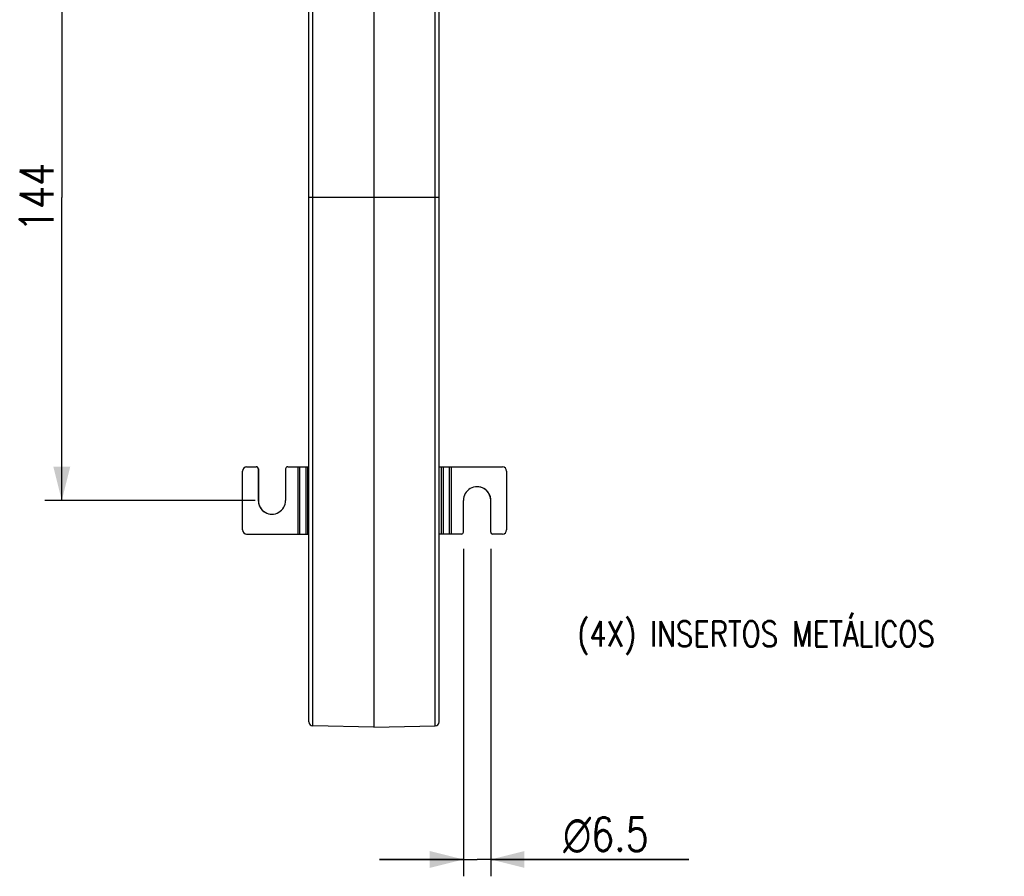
# Model space of a CAD drawing. Header units: millimetres. Extents: x 0 to 210, y 0 to 297.
# Tile 3 of 9: x 53 to 112, y 69 to 120. Entities that reach past the tile are written whole.
import ezdxf

# ---------------------------------------------------------------- set-up
doc = ezdxf.new("R2010")
doc.units = ezdxf.units.MM
doc.header["$LTSCALE"] = 19.36
doc.layers.get('0').update_dxf_attribs({"linetype": 'CONTINUOUS'})
doc.styles.get("Standard").update_dxf_attribs({"font": 'SIMPLEX.SHX', "width": 0.8})
doc.styles.add('TEXTSTYLE_1', font='gdt', dxfattribs={"width": 0.8})
doc.dimstyles.new('DIMSTYLE_1', dxfattribs={"dimtxt": 2, "dimasz": 2, "dimexe": 1, "dimexo": 1, "dimgap": 0.5, "dimtad": 1, "dimlfac": 4, "dimdsep": 46, "dimtxsty": 'Standard', "dimblk": '_FILLED', "dimblk1": '_FILLED', "dimblk2": '_FILLED', "dimcen": 0.09, "dimazin": 2, "dimtp": 0.01, "dimtm": 0.01, "dimtfac": 1, "dimtofl": 0, "dimtmove": 0, "dimatfit": 3, "dimldrblk": '_FILLED', "dimfxl": 0, "dimtolj": 1, "dimarcsym": 0})

# ---------------------------------------------------------------- blocks, each defined once
blk = doc.blocks.new('_FILLED')
at = {"color": 0, "linetype": 'ByBlock'}
blk.add_solid([(0, 0), (-1, 0.25), (-1, -0.25)], dxfattribs=at)
blk = doc.blocks.new('*D1')
at = {"color": 8}
for p, q in [((66.967, 127.287), (54.54, 127.287)), ((55.54, 127.287), (55.54, 109.287)), ((55.54, 91.287), (55.54, 109.287)), ((67.029, 91.287), (54.54, 91.287))]:
    blk.add_line(p, q, dxfattribs=at)
at = {"color": 8, "xscale": 2, "yscale": 2, "zscale": 2}
for p, rotation in [((55.54, 127.287), 90), ((55.54, 91.287), 270)]:
    blk.add_blockref('_FILLED', p, dxfattribs=dict(at, rotation=rotation))
at = {"color": 8, "insert": (53.04, 109.287), "char_height": 2, "width": 4.8, "attachment_point": 2, "rotation": 90, "line_spacing_factor": 0.9}
blk.add_mtext('144', dxfattribs=at)
blk = doc.blocks.new('*D2')
at = {"color": 8}
for p, q in [((79.415, 88.412), (79.415, 68.96)), ((81.04, 88.412), (81.04, 68.96)), ((79.415, 69.96), (74.415, 69.96)), ((74.415, 69.96), (80.228, 69.96)), ((92.809, 69.96), (80.228, 69.96)), ((81.04, 69.96), (92.809, 69.96))]:
    blk.add_line(p, q, dxfattribs=at)
at = {"color": 8, "xscale": 2, "yscale": 2, "zscale": 2}
for p, rotation in [((79.415, 69.96), 359.9999497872), ((81.04, 69.96), 179.9999816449)]:
    blk.add_blockref('_FILLED', p, dxfattribs=dict(at, rotation=rotation))
at = {"color": 8, "insert": (85.342, 72.46), "char_height": 2, "width": 7.46667, "attachment_point": 1, "line_spacing_factor": 0.9, "style": 'TEXTSTYLE_1'}
blk.add_mtext('{\\fgdt;n}\\fSIMPLEX.SHX;6.5', dxfattribs=at)

msp = doc.modelspace()

# ---------------------------------------------------------------- linework, layer by layer
at = {"color": 7}
for p, q in [((70.2221, 78.1405), (70.2221, 128.6491)), ((77.9721, 78.1405), (77.9721, 128.6491)), ((74.0971, 127.2589), (74.0971, 77.8272)), ((70.4678, 77.8906), (70.4678, 126.1778)), ((77.7265, 77.8906), (77.7265, 126.1778)), ((77.7265, 109.2866), (70.4678, 109.2866)), ((66.5292, 93.2866), (67.0917, 93.2866)), ((67.2166, 93.1616), (67.2232, 93.1616)), ((67.2166, 93.1616), (67.2166, 91.2882)), ((67.2232, 93.1616), (67.2232, 91.2882)), ((68.8414, 93.1616), (68.8414, 91.2866)), ((68.9664, 93.2866), (70.2221, 93.2866)), ((69.5816, 89.2866), (69.5816, 93.2866)), ((69.6888, 89.2866), (69.6888, 93.2866)), ((70.0386, 93.2866), (70.0386, 89.2866)), ((70.1458, 93.2866), (70.1458, 89.2866)), ((77.9721, 93.2866), (81.7275, 93.2866)), ((78.111, 89.2866), (78.111, 93.2866)), ((78.2181, 89.2866), (78.2181, 93.2866)), ((78.568, 93.2866), (78.568, 89.2866)), ((78.6752, 93.2866), (78.6752, 89.2866)), ((66.2793, 89.5366), (66.2793, 93.0366)), ((81.9775, 93.0366), (81.9775, 89.5366)), ((67.2166, 91.2882), (67.2232, 91.2882)), ((79.4154, 89.4116), (79.4154, 91.2866)), ((81.0401, 91.2849), (81.0336, 91.2849)), ((81.0336, 89.4116), (81.0336, 91.2849)), ((81.0401, 89.4116), (81.0401, 91.2849)), ((66.5292, 89.2866), (70.2221, 89.2866)), ((79.2904, 89.2866), (77.9721, 89.2866)), ((81.0401, 89.4116), (81.0336, 89.4116)), ((81.7275, 89.2866), (81.1651, 89.2866)), ((74.0971, 77.8272), (70.4678, 77.8906)), ((74.0971, 77.8272), (77.7265, 77.8906))]:
    msp.add_line(p, q, dxfattribs=at)
for centre, radius, start, end in [((66.5293, 93.0366), 0.25, 90.005222, 180.004084), ((67.0916, 93.1616), 0.125, 359.995334, 89.995333), ((67.0982, 93.1616), 0.125, 359.995334, 89.995333), ((68.9664, 93.1616), 0.125, 90.004667, 180.004616), ((81.7275, 93.0366), 0.25, 359.995916, 89.994778), ((80.2278, 91.2866), 0.8124, 359.876461, 180.004488), ((80.2212, 91.2866), 0.8124, 359.876486, 89.533801), ((68.0289, 91.2865), 0.8124, 179.876461, 0.004488), ((68.0356, 91.2865), 0.8124, 179.876486, 269.533801), ((66.5293, 89.5365), 0.25, 179.995903, 269.994765), ((81.7275, 89.5365), 0.25, 270.005235, 0.004097), ((79.2904, 89.4115), 0.125, 270.004667, 0.004616), ((81.1586, 89.4115), 0.125, 179.995334, 269.995333), ((81.1651, 89.4115), 0.125, 179.995334, 269.995333), ((70.4721, 78.1405), 0.25, 180, 268.999998), ((77.7221, 78.1405), 0.25, 271.000002, 360)]:
    msp.add_arc(centre, radius, start, end, dxfattribs=at)
for points, knots in [([(70.4678, 109.2866), (70.4363, 109.2865), (70.3907, 109.2864), (70.3328, 109.2858), (70.2958, 109.2855), (70.2666, 109.2844), (70.2423, 109.285), (70.232, 109.282), (70.2221, 109.2839), (70.2221, 109.2823)], [0, 0, 0, 0, 0.3837942, 0.5566664, 0.7078293, 0.8317041, 0.9238168, 0.9804928, 1, 1, 1, 1]), ([(77.9721, 109.2823), (77.9721, 109.2839), (77.9623, 109.282), (77.952, 109.285), (77.9277, 109.2844), (77.8985, 109.2855), (77.8615, 109.2858), (77.8036, 109.2864), (77.758, 109.2865), (77.7265, 109.2866)], [0, 0, 0, 0, 0.0194619, 0.0760909, 0.1681619, 0.2919967, 0.4431557, 0.6160817, 1, 1, 1, 1])]:
    msp.add_open_spline(points, degree=3, knots=knots, dxfattribs=at)

# ---------------------------------------------------------------- texts
at = {"color": 8, "insert": (86.1797, 84.1092), "char_height": 1.5, "width": 27.6, "attachment_point": 1, "line_spacing_factor": 0.9}
msp.add_mtext('(4X) INSERTOS METÁLICOS', dxfattribs=at)

# ---------------------------------------------------------------- dimensions: what is measured, and where the dimension line sits
at = {"color": 8}
dim = msp.add_linear_dim(base=(55.5395, 127.2866), p1=(68.029, 91.2866), p2=(67.9665, 127.2866), angle=90, dimstyle='DIMSTYLE_1', dxfattribs=at)
dim.commit()
dim.dimension.update_dxf_attribs({"geometry": '*D1', "text_midpoint": (55.5395, 109.5366), "dimtype": 160})
dim = msp.add_linear_dim(base=(81.0401, 69.9599), p1=(79.4154, 89.4116), p2=(81.0401, 89.4116), angle=359.99995, text='%%c<>', dimstyle='DIMSTYLE_1', dxfattribs=at)
dim.commit()
dim.dimension.update_dxf_attribs({"geometry": '*D2', "text_midpoint": (89.0754, 69.9599), "dimtype": 160})

doc.saveas('drawing.dxf')
